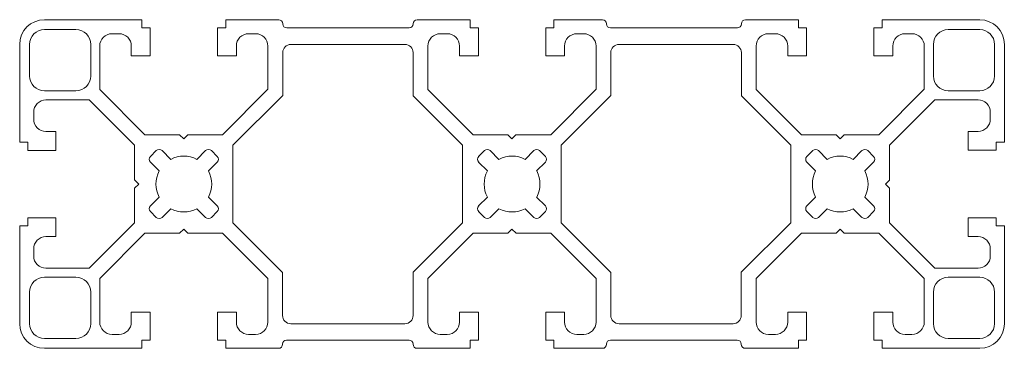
# Model space of a CAD drawing. Header units: millimetres. Extents: x -20 to 100, y -20 to 20.
import ezdxf

# ---------------------------------------------------------------- set-up
doc = ezdxf.new("R2010")
doc.units = ezdxf.units.MM

msp = doc.modelspace()

# ---------------------------------------------------------------- linework, layer by layer
at = {"color": 7, "linetype": 'Continuous', "lineweight": 15}
for p, q in [((-17, 20), (-5.1, 20)), ((-5.1, 20), (-5.1, 19)), ((5.1, 20), (11.56, 20)), ((5.1, 20), (5.1, 19)), ((12.05, 19.51), (12.05, 19.49)), ((27.95, 19.51), (27.95, 19.49)), ((28.44, 20), (34.9, 20)), ((34.9, 20), (34.9, 19)), ((51.02, 20), (45.1, 20)), ((45.1, 20), (45.1, 19)), ((51.51, 19.51), (51.51, 19.49)), ((67.95, 19.51), (67.95, 19.49)), ((68.44, 20), (74.9, 20)), ((74.9, 20), (74.9, 19)), ((85.1, 20), (97, 20)), ((85.1, 20), (85.1, 19)), ((-17, 18.8), (-13.15, 18.8)), ((-7.9, 18.3), (-8.75, 18.3)), ((-5.1, 19), (-4.1, 19)), ((-4.1, 19), (-4.1, 15.6)), ((5.1, 19), (4.1, 19)), ((4.1, 19), (4.1, 15.6)), ((7.9, 18.3), (8.74, 18.3)), ((27.46, 19), (12.54, 19)), ((32.1, 18.3), (31.25, 18.3)), ((34.9, 19), (35.9, 19)), ((35.9, 19), (35.9, 15.6)), ((45.1, 19), (44.1, 19)), ((44.1, 19), (44.1, 15.6)), ((47.9, 18.3), (48.74, 18.3)), ((67.46, 19), (52, 19)), ((72.1, 18.3), (71.25, 18.3)), ((74.9, 19), (75.9, 19)), ((75.9, 19), (75.9, 15.6)), ((85.1, 19), (84.1, 19)), ((84.1, 19), (84.1, 15.6)), ((87.9, 18.3), (88.74, 18.3)), ((97, 18.8), (93.15, 18.8)), ((-20, 17), (-20, 5.1)), ((-18.8, 17), (-18.8, 13.15)), ((-11.35, 13.15), (-11.35, 17)), ((-10.25, 16.8), (-10.25, 11.52)), ((-6.4, 15.6), (-6.4, 16.8)), ((6.4, 15.6), (6.4, 16.8)), ((10.24, 16.8), (10.24, 11.54)), ((13.05, 17), (26.95, 17)), ((29.75, 16.8), (29.75, 11.52)), ((33.6, 15.6), (33.6, 16.8)), ((46.4, 15.6), (46.4, 16.8)), ((50.24, 16.8), (50.24, 11.54)), ((66.95, 17), (53.04, 17)), ((69.75, 16.8), (69.75, 11.52)), ((73.6, 15.6), (73.6, 16.8)), ((86.4, 15.6), (86.4, 16.8)), ((90.24, 16.8), (90.24, 11.54)), ((91.35, 13.15), (91.35, 17)), ((98.8, 17), (98.8, 13.15)), ((100, 17), (100, 5.11)), ((-4.1, 15.6), (-6.4, 15.6)), ((4.1, 15.6), (6.4, 15.6)), ((12.05, 16), (12.05, 10.78)), ((27.95, 16), (27.95, 10.73)), ((35.9, 15.6), (33.6, 15.6)), ((44.1, 15.6), (46.4, 15.6)), ((52.04, 10.78), (52.04, 16)), ((67.95, 16), (67.95, 10.73)), ((75.9, 15.6), (73.6, 15.6)), ((84.1, 15.6), (86.4, 15.6)), ((-13.15, 11.35), (-17, 11.35)), ((-10.25, 11.52), (-4.74, 6)), ((10.24, 11.54), (4.71, 6)), ((29.75, 11.52), (35.26, 6)), ((50.24, 11.54), (44.71, 6)), ((69.75, 11.52), (75.26, 6)), ((90.24, 11.54), (84.71, 6)), ((93.15, 11.35), (97, 11.35)), ((-16.8, 10.24), (-11.53, 10.24)), ((-11.53, 10.24), (-6, 4.72)), ((12.05, 10.78), (5.99, 4.73)), ((27.95, 10.73), (33.96, 4.72)), ((45.99, 4.73), (52.04, 10.78)), ((67.95, 10.73), (73.96, 4.72)), ((91.51, 10.25), (85.99, 4.73)), ((96.79, 10.25), (91.51, 10.25)), ((-18.3, 7.9), (-18.3, 8.74)), ((98.29, 7.91), (98.29, 8.75)), ((-15.6, 6.4), (-16.8, 6.4)), ((-15.6, 4.1), (-15.6, 6.4)), ((95.59, 6.41), (96.79, 6.41)), ((95.59, 4.11), (95.59, 6.41)), ((-20, 5.1), (-19, 5.1)), ((-19, 5.1), (-19, 4.1)), ((-4.74, 6), (-0.51, 6)), ((-0.01, 5.5), (-0.51, 6)), ((-0.01, 5.5), (0.48, 6)), ((0.48, 6), (4.71, 6)), ((35.26, 6), (39.49, 6)), ((39.99, 5.5), (39.49, 6)), ((39.99, 5.5), (40.48, 6)), ((40.48, 6), (44.71, 6)), ((75.26, 6), (79.49, 6)), ((79.99, 5.5), (79.49, 6)), ((79.99, 5.5), (80.48, 6)), ((80.48, 6), (84.71, 6)), ((98.99, 5.11), (98.99, 4.11)), ((100, 5.11), (98.99, 5.11)), ((-19, 4.1), (-15.6, 4.1)), ((-6, 4.72), (-6, 0.5)), ((-3.36, 4.07), (-4.07, 3.36)), ((-2.65, 4.07), (-1.59, 3)), ((2.65, 4.07), (1.59, 3)), ((4.07, 3.36), (3.36, 4.07)), ((5.99, 4.73), (5.99, -4.73)), ((33.96, 4.72), (33.96, -4.72)), ((36.64, 4.07), (35.93, 3.36)), ((37.35, 4.07), (38.41, 3)), ((42.65, 4.07), (41.59, 3)), ((44.07, 3.36), (43.36, 4.07)), ((45.99, 4.73), (45.99, -4.73)), ((73.96, 4.72), (73.96, -4.72)), ((76.64, 4.07), (75.93, 3.36)), ((77.35, 4.07), (78.41, 3)), ((82.65, 4.07), (81.59, 3)), ((84.07, 3.36), (83.36, 4.07)), ((85.99, 4.73), (85.99, 0.49)), ((98.99, 4.11), (95.59, 4.11)), ((-4.07, 2.65), (-3, 1.59)), ((4.07, 2.65), (3, 1.59)), ((35.93, 2.65), (37, 1.59)), ((44.07, 2.65), (43, 1.59)), ((75.93, 2.65), (77, 1.59)), ((84.07, 2.65), (83, 1.59)), ((-5.5, 0), (-6, 0.5)), ((85.5, 0), (85.99, 0.49)), ((85.5, 0), (85.99, -0.49)), ((-5.5, 0), (-6, -0.5)), ((-6, -0.5), (-6, -4.72)), ((85.99, -0.49), (85.99, -4.73)), ((-3, -1.59), (-4.07, -2.65)), ((3, -1.59), (4.07, -2.65)), ((37, -1.59), (35.93, -2.65)), ((43, -1.59), (44.07, -2.65)), ((77, -1.59), (75.93, -2.65)), ((83, -1.59), (84.07, -2.65)), ((-4.07, -3.36), (-3.36, -4.07)), ((-1.59, -3), (-2.65, -4.07)), ((1.59, -3), (2.65, -4.07)), ((3.36, -4.07), (4.07, -3.36)), ((35.93, -3.36), (36.64, -4.07)), ((38.41, -3), (37.35, -4.07)), ((41.59, -3), (42.65, -4.07)), ((43.36, -4.07), (44.07, -3.36)), ((75.93, -3.36), (76.64, -4.07)), ((78.41, -3), (77.35, -4.07)), ((81.59, -3), (82.65, -4.07)), ((83.36, -4.07), (84.07, -3.36)), ((-19, -4.1), (-15.6, -4.1)), ((-19, -5.1), (-19, -4.1)), ((-15.6, -4.1), (-15.6, -6.4)), ((-6, -4.72), (-11.53, -10.25)), ((5.99, -4.73), (12.03, -10.77)), ((33.96, -4.72), (27.94, -10.74)), ((45.99, -4.73), (52.04, -10.78)), ((73.96, -4.72), (67.94, -10.74)), ((85.99, -4.73), (91.51, -10.25)), ((98.99, -4.1), (95.59, -4.1)), ((95.59, -4.1), (95.59, -6.4)), ((98.99, -5.1), (98.99, -4.1)), ((-20, -5.1), (-19, -5.1)), ((-20, -5.1), (-20, -17)), ((-4.74, -6), (-10.25, -11.49)), ((-4.74, -6), (-0.51, -6)), ((-0.01, -5.5), (-0.51, -6)), ((-0.01, -5.5), (0.49, -6)), ((0.49, -6), (4.72, -6)), ((4.72, -6), (10.24, -11.52)), ((35.26, -6), (29.75, -11.49)), ((35.26, -6), (39.49, -6)), ((39.99, -5.5), (39.49, -6)), ((39.99, -5.5), (40.49, -6)), ((40.49, -6), (44.72, -6)), ((44.72, -6), (50.24, -11.52)), ((75.26, -6), (69.75, -11.49)), ((75.26, -6), (79.49, -6)), ((79.99, -5.5), (79.49, -6)), ((79.99, -5.5), (80.49, -6)), ((80.49, -6), (84.72, -6)), ((84.72, -6), (90.24, -11.52)), ((100, -5.1), (98.99, -5.1)), ((100, -5.1), (100, -17)), ((-15.6, -6.4), (-16.8, -6.4)), ((95.59, -6.4), (96.79, -6.4)), ((-18.3, -7.9), (-18.3, -8.75)), ((98.29, -7.9), (98.29, -8.75)), ((-16.8, -10.25), (-11.53, -10.25)), ((12.03, -10.77), (12.03, -16)), ((27.94, -10.74), (27.94, -16)), ((52.04, -10.78), (52.04, -16)), ((67.94, -10.74), (67.94, -16)), ((96.79, -10.25), (91.51, -10.25)), ((-13.15, -11.35), (-17, -11.35)), ((-10.25, -16.8), (-10.25, -11.49)), ((10.24, -16.8), (10.24, -11.52)), ((29.75, -16.8), (29.75, -11.49)), ((50.24, -16.8), (50.24, -11.52)), ((69.75, -16.8), (69.75, -11.49)), ((90.24, -16.8), (90.24, -11.52)), ((93.15, -11.35), (97, -11.35)), ((-18.8, -17), (-18.8, -13.15)), ((-11.35, -13.15), (-11.35, -17)), ((91.35, -13.15), (91.35, -17)), ((98.8, -17), (98.8, -13.15)), ((-4.1, -15.6), (-6.4, -15.6)), ((-6.4, -15.6), (-6.4, -16.8)), ((-4.1, -19), (-4.1, -15.6)), ((4.1, -15.6), (6.4, -15.6)), ((4.1, -19), (4.1, -15.6)), ((6.4, -15.6), (6.4, -16.8)), ((35.9, -15.6), (33.6, -15.6)), ((33.6, -15.6), (33.6, -16.8)), ((35.9, -19), (35.9, -15.6)), ((44.1, -15.6), (46.4, -15.6)), ((44.1, -19), (44.1, -15.6)), ((46.4, -15.6), (46.4, -16.8)), ((75.9, -15.6), (73.6, -15.6)), ((73.6, -15.6), (73.6, -16.8)), ((75.9, -19), (75.9, -15.6)), ((84.1, -15.6), (86.4, -15.6)), ((84.1, -19), (84.1, -15.6)), ((86.4, -15.6), (86.4, -16.8)), ((13.03, -17), (26.94, -17)), ((66.94, -17), (53.04, -17)), ((-17, -18.8), (-13.15, -18.8)), ((-7.9, -18.3), (-8.75, -18.3)), ((-5.1, -20), (-5.1, -19)), ((-5.1, -19), (-4.1, -19)), ((5.1, -19), (4.1, -19)), ((5.1, -20), (5.1, -19)), ((7.9, -18.3), (8.74, -18.3)), ((12.52, -19), (27.45, -19)), ((32.1, -18.3), (31.25, -18.3)), ((34.9, -20), (34.9, -19)), ((34.9, -19), (35.9, -19)), ((45.1, -19), (44.1, -19)), ((45.1, -20), (45.1, -19)), ((47.9, -18.3), (48.74, -18.3)), ((67.45, -19), (52, -19)), ((72.1, -18.3), (71.25, -18.3)), ((74.9, -20), (74.9, -19)), ((74.9, -19), (75.9, -19)), ((85.1, -19), (84.1, -19)), ((85.1, -20), (85.1, -19)), ((87.9, -18.3), (88.74, -18.3)), ((97, -18.8), (93.15, -18.8)), ((-5.1, -20), (-17, -20)), ((5.1, -20), (11.54, -20)), ((12.03, -19.51), (12.03, -19.49)), ((27.94, -19.51), (27.94, -19.49)), ((28.43, -20), (34.9, -20)), ((51.02, -20), (45.1, -20)), ((51.51, -19.51), (51.51, -19.49)), ((67.94, -19.51), (67.94, -19.49)), ((68.43, -20), (74.9, -20)), ((97, -20), (85.1, -20))]:
    msp.add_line(p, q, dxfattribs=at)
for centre, radius, start, end in [((-17, 17), 3, 90, 180), ((11.56, 19.51), 0.49, 0, 90), ((12.54, 19.49), 0.49, 180, 270), ((27.46, 19.49), 0.49, 270, 0), ((28.44, 19.51), 0.49, 90, 180), ((51.02, 19.51), 0.49, 0, 90), ((52, 19.49), 0.49, 180, 270), ((67.46, 19.49), 0.49, 270, 0), ((68.44, 19.51), 0.49, 90, 180), ((97, 17), 3, 0, 90), ((-17, 17), 1.8, 90, 180), ((-13.15, 17), 1.8, 0, 90), ((-8.75, 16.8), 1.5, 90, 180), ((-7.9, 16.8), 1.5, 0, 90), ((7.9, 16.8), 1.5, 90, 180), ((8.74, 16.8), 1.5, 0, 90), ((31.25, 16.8), 1.5, 90, 180), ((32.1, 16.8), 1.5, 0, 90), ((47.9, 16.8), 1.5, 90, 180), ((48.74, 16.8), 1.5, 0, 90), ((71.25, 16.8), 1.5, 90, 180), ((72.1, 16.8), 1.5, 0, 90), ((87.9, 16.8), 1.5, 90, 180), ((88.74, 16.8), 1.5, 0, 90), ((93.15, 17), 1.8, 90, 180), ((97, 17), 1.8, 0, 90), ((13.05, 16), 1, 90, 180), ((26.95, 16), 1, 360, 90), ((53.04, 16), 1, 90, 180), ((66.95, 16), 1, 0, 90), ((-17, 13.15), 1.8, 180, 270), ((-13.15, 13.15), 1.8, 270, 0), ((93.15, 13.15), 1.8, 180, 270), ((97, 13.15), 1.8, 270, 0), ((-16.8, 8.74), 1.5, 90, 180), ((96.79, 8.75), 1.5, 0, 90), ((-16.8, 7.9), 1.5, 180, 270), ((96.79, 7.91), 1.5, 270, 0), ((-3.01, 3.71), 0.5, 45, 135), ((3.01, 3.71), 0.5, 45, 135), ((36.99, 3.71), 0.5, 45, 135), ((43.01, 3.71), 0.5, 45, 135), ((76.99, 3.71), 0.5, 45, 135), ((83.01, 3.71), 0.5, 45, 135), ((-3.71, 3.01), 0.5, 135, 225), ((0, 0), 3.4, 62.1046, 117.8954), ((3.71, 3.01), 0.5, 315, 45), ((36.29, 3.01), 0.5, 135, 225), ((40, 0), 3.4, 62.1046, 117.8954), ((43.71, 3.01), 0.5, 315, 45), ((76.29, 3.01), 0.5, 135, 225), ((80, 0), 3.4, 62.1046, 117.8954), ((83.71, 3.01), 0.5, 315, 45), ((0, 0), 3.4, 152.1046, 207.8954), ((0, 0), 3.4, 332.1046, 27.8954), ((40, 0), 3.4, 152.1046, 207.8954), ((40, 0), 3.4, 332.1046, 27.8954), ((80, 0), 3.4, 152.1046, 207.8954), ((80, 0), 3.4, 332.1046, 27.8954), ((-3.71, -3.01), 0.5, 135, 225), ((0, 0), 3.4, 242.1046, 297.8954), ((3.71, -3.01), 0.5, 315, 45), ((36.29, -3.01), 0.5, 135, 225), ((40, 0), 3.4, 242.1046, 297.8954), ((43.71, -3.01), 0.5, 315, 45), ((76.29, -3.01), 0.5, 135, 225), ((80, 0), 3.4, 242.1046, 297.8954), ((83.71, -3.01), 0.5, 315, 45), ((-3.01, -3.71), 0.5, 225, 315), ((3.01, -3.71), 0.5, 225, 315), ((36.99, -3.71), 0.5, 225, 315), ((43.01, -3.71), 0.5, 225, 315), ((76.99, -3.71), 0.5, 225, 315), ((83.01, -3.71), 0.5, 225, 315), ((-16.8, -7.9), 1.5, 90, 180), ((96.79, -7.9), 1.5, 0, 90), ((-16.8, -8.75), 1.5, 180, 270), ((96.79, -8.75), 1.5, 270, 0), ((-17, -13.15), 1.8, 90, 180), ((-13.15, -13.15), 1.8, 0, 90), ((93.15, -13.15), 1.8, 90, 180), ((97, -13.15), 1.8, 0, 90), ((-8.75, -16.8), 1.5, 180, 270), ((-7.9, -16.8), 1.5, 270, 0), ((7.9, -16.8), 1.5, 180, 270), ((8.74, -16.8), 1.5, 270, 0), ((13.03, -16), 1, 180, 270), ((26.94, -16), 1, 270, 0), ((31.25, -16.8), 1.5, 180, 270), ((32.1, -16.8), 1.5, 270, 0), ((47.9, -16.8), 1.5, 180, 270), ((48.74, -16.8), 1.5, 270, 0), ((53.04, -16), 1, 180, 270), ((66.94, -16), 1, 270, 0), ((71.25, -16.8), 1.5, 180, 270), ((72.1, -16.8), 1.5, 270, 0), ((87.9, -16.8), 1.5, 180, 270), ((88.74, -16.8), 1.5, 270, 0), ((-17, -17), 3, 180, 270), ((-17, -17), 1.8, 180, 270), ((-13.15, -17), 1.8, 270, 0), ((93.15, -17), 1.8, 180, 270), ((97, -17), 1.8, 270, 0), ((97, -17), 3, 270, 0), ((12.52, -19.49), 0.49, 90, 180), ((27.45, -19.49), 0.49, 0, 90), ((52, -19.49), 0.49, 90, 180), ((67.45, -19.49), 0.49, 0, 90), ((11.54, -19.51), 0.49, 270, 0), ((28.43, -19.51), 0.49, 180, 270), ((51.02, -19.51), 0.49, 270, 0), ((68.43, -19.51), 0.49, 180, 270)]:
    msp.add_arc(centre, radius, start, end, dxfattribs=at)

doc.saveas('drawing.dxf')
